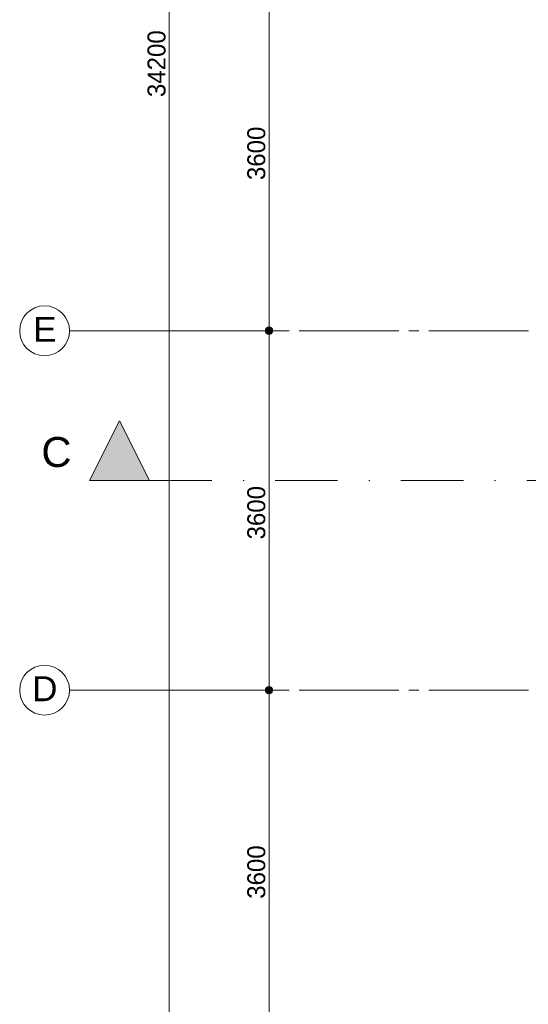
# Paper-space layout '19061B VOn 012b Plattegrond tweede verdieping' of a CAD drawing. Header units: millimetres. Extents: x 10 to 1052, y 0 to 594.
# Tile 7 of 50: x 108 to 159, y 211 to 310. Entities that reach past the tile are written whole.
import ezdxf
from ezdxf.xclip import XClip

# ---------------------------------------------------------------- set-up
doc = ezdxf.new("R2010")
doc.units = ezdxf.units.MM
doc.header["$MEASUREMENT"] = 0
doc.header["$XCLIPFRAME"] = 0
doc.linetypes.add('B0204', pattern=[13, 10, -1, 1, -1])
doc.linetypes.add('B0302', pattern=[12.51, 6.26, -3.125, 0, -3.125])
for name, color, linetype in [('A Lijn doorsnede', 7, 'Continuous'), ('A Lijn doorsnede 2D arcering', 7, 'Continuous'), ('A Maatvoering', 7, 'Continuous'), ('A Maatvoering 2D arcering', 7, 'Continuous'), ('A Stramien', 7, 'Continuous')]:
    doc.layers.add(name, color=color, linetype=linetype)
doc.styles.add('GENERATED_STYLE_4', font='txt')
doc.styles.add('GENERATED_STYLE_5', font='txt')

# ---------------------------------------------------------------- blocks, each defined once
blk = doc.blocks.new('Drawing_2_1', base_point=(162.76, 134.758))
at = {"layer": 'A Lijn doorsnede 2D arcering', "linetype": 'Continuous', "lineweight": 0, "true_color": 0x000000}
blk.add_hatch(color=18, dxfattribs=at).paths.add_polyline_path([(114.76, 263.749), (120.76, 263.749), (117.76, 269.749)])
at = {"layer": 'A Maatvoering 2D arcering', "linetype": 'Continuous', "lineweight": 0, "true_color": 0x000000}
for points in [[(132.385, 278.758), (132.414, 278.614), (132.495, 278.493), (132.617, 278.411), (132.76, 278.383), (132.904, 278.411), (133.026, 278.493), (133.107, 278.614), (133.135, 278.758), (133.107, 278.901), (133.026, 279.023), (132.904, 279.104), (132.76, 279.133), (132.617, 279.104), (132.495, 279.023), (132.414, 278.901)], [(132.385, 242.758), (132.414, 242.614), (132.495, 242.493), (132.617, 242.411), (132.76, 242.383), (132.904, 242.411), (133.026, 242.493), (133.107, 242.614), (133.135, 242.758), (133.107, 242.901), (133.026, 243.023), (132.904, 243.104), (132.76, 243.133), (132.617, 243.104), (132.495, 243.023), (132.414, 242.901)]]:
    blk.add_hatch(color=18, dxfattribs=at).paths.add_polyline_path(points)
at = {"layer": 'A Lijn doorsnede', "color": 9, "linetype": 'B0302', "lineweight": 0}
blk.add_line((120.76, 263.749), (719.455, 263.749), dxfattribs=at)
at = {"layer": 'A Lijn doorsnede', "color": 2, "linetype": 'Continuous', "lineweight": 0, "flags": 128}
blk.add_lwpolyline([(114.76, 263.749), (120.76, 263.749), (117.76, 269.749)], close=True, dxfattribs=at)
at = {"layer": 'A Maatvoering', "color": 1, "linetype": 'Continuous', "lineweight": 0}
for p, q in [((122.76, 476.383), (122.76, 135.133)), ((132.76, 314.383), (132.76, 279.133)), ((131.354, 278.758), (132.385, 278.758)), ((132.76, 278.383), (132.76, 243.133)), ((133.135, 278.758), (134.167, 278.758)), ((131.354, 242.758), (132.385, 242.758)), ((133.135, 242.758), (134.167, 242.758)), ((132.76, 242.383), (132.76, 207.133))]:
    blk.add_line(p, q, dxfattribs=at)
for centre in [(132.76, 278.758), (132.76, 242.758)]:
    blk.add_circle(centre, 0.375, dxfattribs=at)
at = {"layer": 'A Stramien', "color": 9, "linetype": 'B0204', "lineweight": 0}
for p, q in [((122.76, 278.758), (112.76, 278.758)), ((122.76, 278.758), (850.76, 278.758)), ((122.76, 242.758), (112.76, 242.758)), ((122.76, 242.758), (850.76, 242.758))]:
    blk.add_line(p, q, dxfattribs=at)
at = {"layer": 'A Stramien', "color": 2, "linetype": 'Continuous', "lineweight": 0, "flags": 128}
for points in [[(112.76, 278.758, 1), (107.76, 278.758, 1)], [(112.76, 242.758, 1), (107.76, 242.758, 1)]]:
    blk.add_lwpolyline(points, format="xyb", close=True, dxfattribs=at)
at = {"layer": 'A Stramien', "color": 9, "linetype": 'B0204', "lineweight": 0}
for p in [(122.76, 278.758), (122.76, 278.758), (122.76, 242.758), (122.76, 242.758)]:
    blk.add_point(p, dxfattribs=at)
at = {"layer": 'A Lijn doorsnede', "color": 2, "linetype": 'Continuous', "lineweight": 0, "insert": (112.96, 265.071), "char_height": 3, "attachment_point": 9, "style": 'GENERATED_STYLE_4'}
blk.add_mtext('\\A1;{\\pqr;\\pt0;\\fArial|b0|i0|c0|p38;C}', dxfattribs=at)
at = {"layer": 'A Maatvoering', "color": 2, "linetype": 'Continuous', "lineweight": 0, "char_height": 1.8, "attachment_point": 7, "rotation": 90, "style": 'GENERATED_STYLE_5'}
for s, insert, width in [('\\A1;{\\pql;\\fSanuk-Regular|b0|i0|c0|p2;34200}', (122.4, 302.17), 7.17532), ('\\A1;{\\pql;\\fSanuk-Regular|b0|i0|c0|p2;3600}', (132.4, 293.853), 5.80937), ('\\A1;{\\pql;\\fSanuk-Regular|b0|i0|c0|p2;3600}', (132.4, 257.853), 5.80937), ('\\A1;{\\pql;\\fSanuk-Regular|b0|i0|c0|p2;3600}', (132.4, 221.853), 5.80937)]:
    blk.add_mtext(s, dxfattribs=dict(at, insert=insert, width=width))
at = {"layer": 'A Stramien', "color": 2, "linetype": 'Continuous', "lineweight": 0, "char_height": 2.5, "attachment_point": 4, "style": 'GENERATED_STYLE_4'}
for s, insert in [('\\A1;{\\pql;\\pt0;\\fArial|b0|i0|c0|p38;E}', (109.118, 278.901)), ('\\A1;{\\pql;\\pt0;\\fArial|b0|i0|c0|p38;D}', (109.026, 242.901))]:
    blk.add_mtext(s, dxfattribs=dict(at, insert=insert))

psp = doc.layouts.new('19061B VOn 012b Plattegrond tweede verdieping')

# ---------------------------------------------------------------- block references
at = {"color": 4, "linetype": 'Continuous', "lineweight": 0}
ref = psp.add_blockref('Drawing_2_1', (162.76, 134.758), dxfattribs=at)
XClip(ref).set_block_clipping_path([(63.602702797, 41.749456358), (869.5607390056, 554.9340651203)])

doc.saveas('drawing.dxf')
